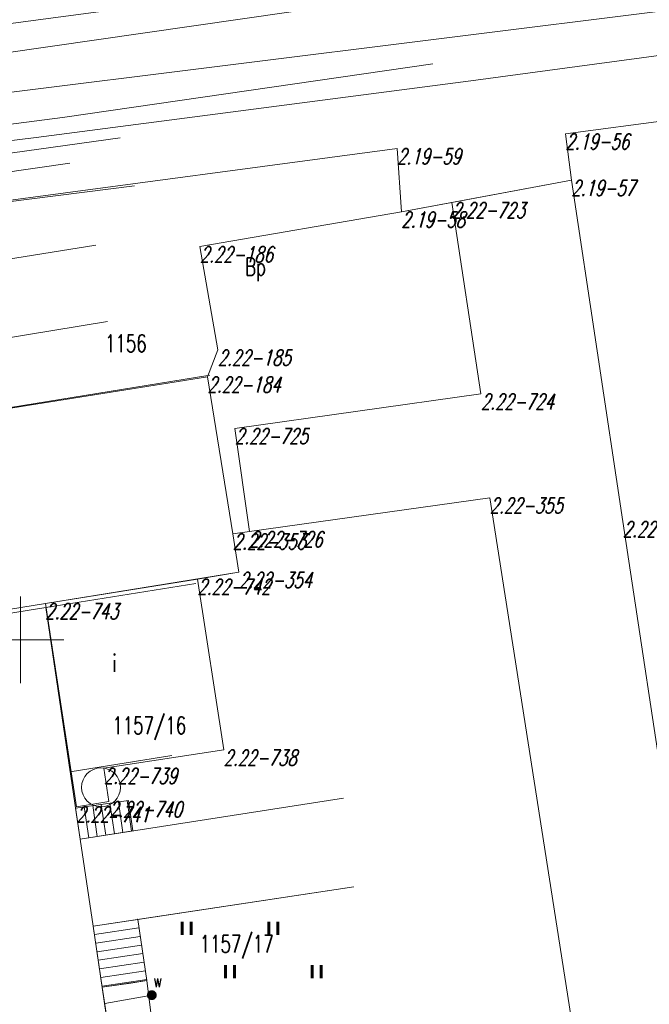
# Model space of a CAD drawing. Header units: metres. Extents: x 7582703 to 7587334, y 6019078 to 6022350.
# Tile 40 of 88: x 7584900 to 7584936, y 6020179 to 6020236. Entities that reach past the tile are written whole.
import ezdxf
from ezdxf.enums import TextEntityAlignment as Align

# ---------------------------------------------------------------- set-up
doc = ezdxf.new("R2010")
doc.units = ezdxf.units.M
doc.header["$MEASUREMENT"] = 0
doc.linetypes.add('EGDE', pattern=[0])
doc.layers.get('0').update_dxf_attribs({"color": 250, "linetype": 'CONTINUOUS', "lineweight": 100})
doc.layers.add('Dzialki', color=7, linetype='EGDE', lineweight=60)
doc.styles.get("Standard").update_dxf_attribs({"font": 'Simplex.SHX', "width": 0.75})

# ---------------------------------------------------------------- blocks, each defined once
blk = doc.blocks.new('1_OTZT')
at = {"linetype": 'Continuous'}
for p, q in [((-0.2625, -0.375), (-0.2625, 0.375)), ((0.2625, -0.375), (0.2625, 0.375))]:
    blk.add_line(p, q, dxfattribs=at)
blk = doc.blocks.new('4_SUWW')
at = {"linetype": 'Continuous'}
for radius in [0.2, 0.175, 0.15, 0.125, 0.1, 0.075, 0.05, 0.025, 0.00715]:
    blk.add_circle((0, 0), radius, dxfattribs=at)

msp = doc.modelspace()

# ---------------------------------------------------------------- linework, layer by layer
at = {"layer": 'Dzialki', "lineweight": 9}
for p, q in [((7584942.377, 6020240.081), (7584898.905, 6020233.826)), ((7584893.754, 6020234.792), (7584912.337, 6020237.274)), ((7584859.017, 6020226.538), (7584942.96, 6020237.02)), ((7584925.971, 6020232.241), (7584950.947, 6020235.603)), ((7584931.44, 6020229.19), (7584971.02, 6020234.42)), ((7584923.79, 6020233.22), (7584902.41, 6020230.13)), ((7584900.9, 6020228.973), (7584925.971, 6020232.241)), ((7584931.44, 6020229.19), (7584945.88, 6020231.1)), ((7584902.41, 6020230.13), (7584876.221, 6020226.739)), ((7584871.962, 6020225.346), (7584900.9, 6020228.973)), ((7584893.1, 6020227.19), (7584905.75, 6020228.95)), ((7584893.1, 6020227.19), (7584905.75, 6020228.95)), ((7584931.78, 6020226.51), (7584931.44, 6020229.19)), ((7584931.78, 6020226.51), (7584931.44, 6020229.19)), ((7584893.24, 6020224.53), (7584921.73, 6020228.33)), ((7584893.24, 6020224.53), (7584921.73, 6020228.33)), ((7584921.73, 6020228.33), (7584921.97, 6020224.69)), ((7584921.73, 6020228.33), (7584921.97, 6020224.69)), ((7584890.387, 6020225.712), (7584902.841, 6020227.486)), ((7584921.97, 6020224.69), (7584931.78, 6020226.51)), ((7584931.78, 6020226.51), (7584924.89, 6020225.23)), ((7584934.75, 6020206.83), (7584931.78, 6020226.51)), ((7584934.75, 6020206.83), (7584931.78, 6020226.51)), ((7584906.58, 6020226.18), (7584899.139, 6020225.241)), ((7584921.97, 6020224.69), (7584910.35, 6020222.68)), ((7584910.35, 6020222.68), (7584921.97, 6020224.69)), ((7584921.97, 6020224.69), (7584924.89, 6020225.23)), ((7584924.89, 6020225.23), (7584926.56, 6020214.19)), ((7584904.34, 6020222.77), (7584894.02, 6020221.12)), ((7584910.35, 6020222.68), (7584911.38, 6020216.72)), ((7584911.38, 6020216.72), (7584910.35, 6020222.68)), ((7584894.36, 6020216.59), (7584905.02, 6020218.37)), ((7584911.38, 6020216.72), (7584910.79, 6020215.17)), ((7584910.79, 6020215.17), (7584911.38, 6020216.72)), ((7584882.91, 6020210.74), (7584910.92, 6020215.26)), ((7584910.79, 6020215.17), (7584883.1, 6020210.78)), ((7584910.79, 6020215.17), (7584883.1, 6020210.78)), ((7584912.25, 6020206.12), (7584910.79, 6020215.17)), ((7584912.25, 6020206.12), (7584910.79, 6020215.17)), ((7584926.56, 6020214.19), (7584912.37, 6020212.2)), ((7584912.37, 6020212.2), (7584913.21, 6020206.25)), ((7584927.07, 6020208.2), (7584912.25, 6020206.12)), ((7584913.21, 6020206.25), (7584927.07, 6020208.2)), ((7584927.07, 6020208.2), (7584932.08, 6020176.23)), ((7584932.08, 6020176.23), (7584927.07, 6020208.2)), ((7584941.18, 6020164.18), (7584934.75, 6020206.83)), ((7584941.18, 6020164.18), (7584934.75, 6020206.83)), ((7584913.21, 6020206.25), (7584912.25, 6020206.12)), ((7584912.6, 6020203.9), (7584912.25, 6020206.12)), ((7584912.6, 6020203.9), (7584912.25, 6020206.12)), ((7584872.38, 6020197.4), (7584912.6, 6020203.9)), ((7584910.21, 6020203.51), (7584912.6, 6020203.9)), ((7584901.43, 6020202.1), (7584910.21, 6020203.51)), ((7584910.108, 6020203.251), (7584901.459, 6020201.865)), ((7584910.108, 6020203.251), (7584901.461, 6020201.865)), ((7584911.72, 6020193.65), (7584910.21, 6020203.51)), ((7584872.38, 6020197.4), (7584901.43, 6020202.1)), ((7584900, 6020197.5), (7584900, 6020202.5)), ((7584901.43, 6020202.1), (7584903.22, 6020190.38)), ((7584901.461, 6020201.865), (7584885.21, 6020199.26)), ((7584891.374, 6020200.248), (7584901.461, 6020201.865)), ((7584901.459, 6020201.865), (7584902.871, 6020192.388)), ((7584901.461, 6020201.865), (7584903.439, 6020188.512)), ((7584897.5, 6020200), (7584902.5, 6020200)), ((7584904.81, 6020192.6), (7584911.72, 6020193.65)), ((7584902.871, 6020192.388), (7584908.729, 6020193.331)), ((7584905.1, 6020190.67), (7584904.81, 6020192.6)), ((7584903.175, 6020190.293), (7584906.221, 6020190.744)), ((7584903.22, 6020190.38), (7584905.1, 6020190.67)), ((7584903.439, 6020188.512), (7584918.622, 6020190.87)), ((7584905.648, 6020190.659), (7584905.909, 6020188.897)), ((7584906.143, 6020190.733), (7584906.403, 6020188.974)), ((7584906.221, 6020190.744), (7584906.482, 6020188.986)), ((7584903.175, 6020190.293), (7584903.439, 6020188.512)), ((7584903.439, 6020188.512), (7584903.175, 6020190.293)), ((7584903.67, 6020190.366), (7584903.933, 6020188.589)), ((7584904.164, 6020190.44), (7584904.427, 6020188.666)), ((7584904.659, 6020190.513), (7584904.921, 6020188.743)), ((7584905.154, 6020190.586), (7584905.415, 6020188.82)), ((7584906.482, 6020188.986), (7584903.439, 6020188.512)), ((7584903.439, 6020188.512), (7584904.185, 6020183.497)), ((7584919.223, 6020185.76), (7584904.185, 6020183.497)), ((7584906.757, 6020183.883), (7584919.22, 6020185.756)), ((7584904.192, 6020183.495), (7584906.757, 6020183.883)), ((7584906.757, 6020183.883), (7584907.288, 6020180.351)), ((7584906.757, 6020183.883), (7584907.288, 6020180.351)), ((7584904.185, 6020183.497), (7584905.825, 6020172.438)), ((7584904.716, 6020179.964), (7584904.192, 6020183.495)), ((7584906.831, 6020183.389), (7584904.265, 6020183.003)), ((7584906.906, 6020182.894), (7584904.339, 6020182.509)), ((7584906.98, 6020182.4), (7584904.412, 6020182.014)), ((7584907.054, 6020181.906), (7584904.485, 6020181.52)), ((7584907.129, 6020181.411), (7584904.559, 6020181.025)), ((7584907.203, 6020180.917), (7584904.632, 6020180.53)), ((7584907.277, 6020180.422), (7584904.705, 6020180.036)), ((7584907.288, 6020180.351), (7584904.716, 6020179.964)), ((7584906.354, 6020180.21), (7584904.716, 6020179.964)), ((7584904.716, 6020179.964), (7584905.802, 6020172.64)), ((7584907.288, 6020180.351), (7584906.354, 6020180.21)), ((7584907.288, 6020180.351), (7584907.682, 6020177.073)), ((7584907.288, 6020180.351), (7584907.782, 6020176.241)), ((7584904.856, 6020179.027), (7584907.573, 6020179.51))]:
    msp.add_line(p, q, dxfattribs=at)
msp.add_circle((7584904.638, 6020191.494), 1.123, dxfattribs=at)
msp.add_point((7584906.757, 6020183.883), dxfattribs=at)

# ---------------------------------------------------------------- block references
for name, p in [('1_OTZT', (7584909.58, 6020183.358)), ('1_OTZT', (7584914.58, 6020183.358)), ('1_OTZT', (7584912.08, 6020180.858)), ('1_OTZT', (7584917.08, 6020180.858)), ('4_SUWW', (7584907.573, 6020179.51))]:
    msp.add_blockref(name, p, dxfattribs=at)

# ---------------------------------------------------------------- texts
at = {"layer": 'Dzialki', "lineweight": 9, "oblique": 15, "width": 0.7}
for s, p in [('2.19-56', (7584931.44, 6020229.19)), ('2.19-59', (7584921.73, 6020228.33)), ('2.19-57', (7584931.78, 6020226.51)), ('2.22-723', (7584924.89, 6020225.23)), ('2.19-58', (7584921.97, 6020224.69)), ('2.22-186', (7584910.35, 6020222.68)), ('2.22-185', (7584911.38, 6020216.72)), ('2.22-184', (7584910.79, 6020215.17)), ('2.22-724', (7584926.56, 6020214.19)), ('2.22-725', (7584912.37, 6020212.2)), ('2.22-355', (7584927.07, 6020208.2)), ('2.22-351', (7584934.75, 6020206.83)), ('2.22-353', (7584912.25, 6020206.12)), ('2.22-726', (7584913.21, 6020206.25)), ('2.22-354', (7584912.6, 6020203.9)), ('2.22-742', (7584910.21, 6020203.51)), ('2.22-743', (7584901.43, 6020202.1)), ('2.22-738', (7584911.72, 6020193.65)), ('2.22-739', (7584904.81, 6020192.6)), ('2.22-740', (7584905.1, 6020190.67)), ('2.22-741', (7584903.22, 6020190.38))]:
    msp.add_text(s, height=0.9, dxfattribs=at).set_placement(p, align=Align.TOP_LEFT)
at = {"layer": 'Dzialki', "lineweight": 9, "width": 0.7}
for s, height, p in [('Bp', 1, (7584912.958, 6020222.024)), ('1156', 1, (7584904.875, 6020217.602)), ('1157/17', 1, (7584910.339, 6020182.966)), ('w', 0.75, (7584907.657, 6020180.724))]:
    msp.add_text(s, height=height, dxfattribs=at).set_placement(p, align=Align.TOP_LEFT)
msp.add_text('i', height=1, dxfattribs=at).set_placement((7584905.417, 6020198.681), align=Align.MIDDLE)
msp.add_text('1157/16', height=1, dxfattribs=at).set_placement((7584909.553, 6020194.567), align=Align.RIGHT)

doc.saveas('drawing.dxf')
